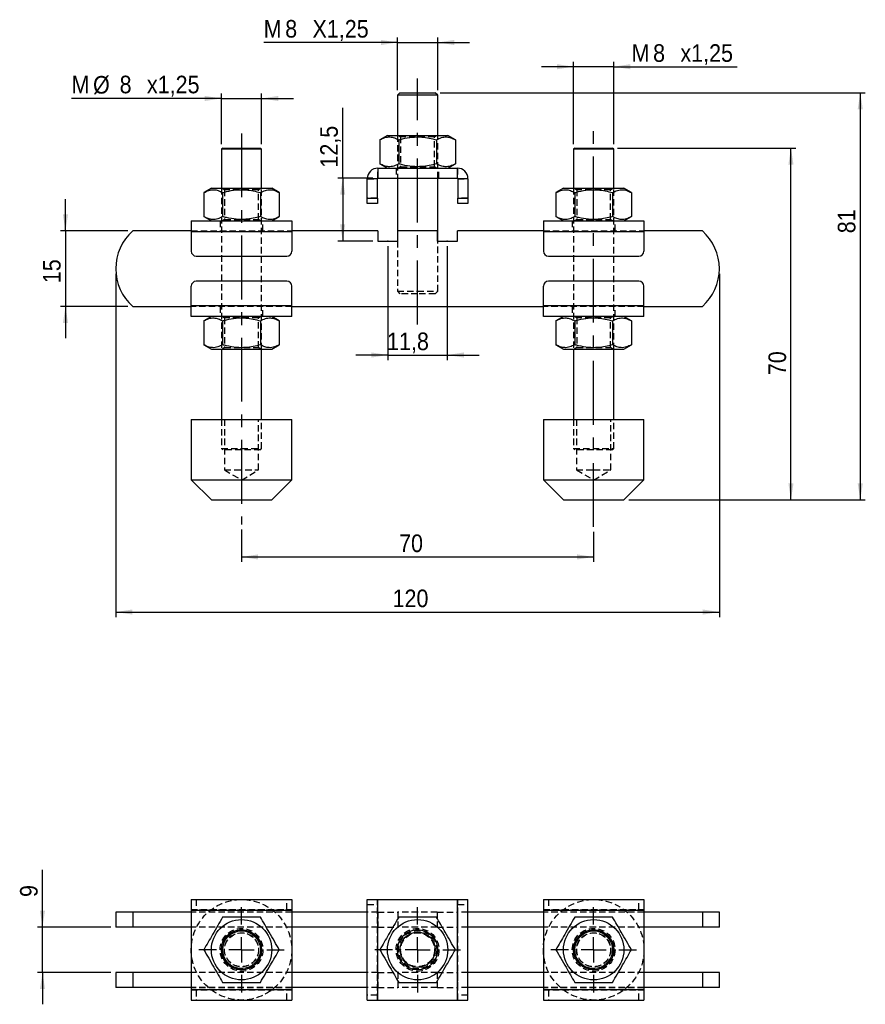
# Model space of a CAD drawing. Extents: x 41 to 393, y 65 to 266.
# Tile 1 of 2: x 41 to 209, y 65 to 261. Entities that reach past the tile are written whole.
import ezdxf

# ---------------------------------------------------------------- set-up
doc = ezdxf.new("R2010")
doc.units = 0
doc.header["$PDSIZE"] = -1
doc.linetypes.add('CENTERX2', pattern=[20.32, 12.7, -2.54, 2.54, -2.54])
doc.linetypes.add('HIDDEN', pattern=[1.905, 1.27, -0.635])
doc.layers.get('0').update_dxf_attribs({"linetype": 'CONTINUOUS'})
doc.styles.add('SLDTEXTSTYLE0', font='GOTHIC.TTF', dxfattribs={"width": 0.913})
doc.dimstyles.new('SLDDIMSTYLE0', dxfattribs={"dimtxt": 3.5, "dimasz": 3.302, "dimexe": 0, "dimexo": 0.0625, "dimgap": 0.875, "dimtad": 1, "dimrnd": 1e-09, "dimzin": 12, "dimtxsty": 'SLDTEXTSTYLE0', "dimsah": 1, "dimcen": 0.09, "dimazin": 3, "dimtfac": 1, "dimtmove": 0, "dimatfit": 3, "dimtolj": 1, "dimtzin": 12})
doc.dimstyles.new('SLDDIMSTYLE1', dxfattribs={"dimtxt": 3.5, "dimasz": 3.302, "dimexe": 0, "dimexo": 0.0625, "dimgap": 0.875, "dimtad": 1, "dimrnd": 1e-09, "dimzin": 12, "dimtxsty": 'SLDTEXTSTYLE0', "dimsah": 1, "dimcen": 0.09, "dimazin": 3, "dimtfac": 1, "dimtofl": 0, "dimtmove": 0, "dimatfit": 3, "dimtolj": 1, "dimtzin": 12})
doc.dimstyles.new('SLDDIMSTYLE2', dxfattribs={"dimtxt": 3.5, "dimasz": 3.302, "dimexe": 0, "dimexo": 0.0625, "dimgap": 0.875, "dimtad": 1, "dimdec": 0, "dimrnd": 1e-09, "dimzin": 12, "dimtxsty": 'SLDTEXTSTYLE0', "dimsah": 1, "dimcen": 0.09, "dimazin": 3, "dimtfac": 1, "dimtofl": 0, "dimtmove": 0, "dimatfit": 3, "dimtolj": 1, "dimtzin": 12})

# ---------------------------------------------------------------- blocks, each defined once
blk = doc.blocks.new('*D1')
for p, q in [((114.4, 216.13), (114.4, 193.46)), ((126.2, 216.13), (126.2, 193.46)), ((114.4, 194.46), (108.05, 194.46)), ((114.4, 194.46), (126.2, 194.46)), ((126.2, 194.46), (132.55, 194.46))]:
    blk.add_line(p, q)
for points in [[(114.4, 194.46), (111.1, 194.97), (111.1, 193.95)], [(126.2, 194.46), (129.5, 193.95), (129.5, 194.97)]]:
    blk.add_solid(points)
at = {"insert": (114.23, 198.93, 0.1), "char_height": 3.5, "attachment_point": 1, "style": 'SLDTEXTSTYLE0'}
blk.add_mtext('11,8', dxfattribs=at)
blk = doc.blocks.new('*D2')
for p, q in [((85.3, 159.72), (85.3, 153.29)), ((155.3, 159.27), (155.3, 153.29)), ((85.3, 154.29), (155.3, 154.29))]:
    blk.add_line(p, q)
for points in [[(85.3, 154.29), (88.6, 153.78), (88.6, 154.8)], [(155.3, 154.29), (152, 154.8), (152, 153.78)]]:
    blk.add_solid(points)
at = {"insert": (116.62, 158.76, 0.1), "char_height": 3.5, "attachment_point": 1, "style": 'SLDTEXTSTYLE0'}
blk.add_mtext('70', dxfattribs=at)
blk = doc.blocks.new('*D3')
for p, q in [((60.3, 210.63), (60.3, 142.33)), ((180.3, 210.63), (180.3, 142.33)), ((60.3, 143.33), (180.3, 143.33))]:
    blk.add_line(p, q)
for points in [[(60.3, 143.33), (63.6, 142.82), (63.6, 143.84)], [(180.3, 143.33), (177, 143.84), (177, 142.82)]]:
    blk.add_solid(points)
at = {"insert": (115.32, 147.8, 0.1), "char_height": 3.5, "attachment_point": 1, "style": 'SLDTEXTSTYLE0'}
blk.add_mtext('120', dxfattribs=at)
blk = doc.blocks.new('*D4')
for p, q in [((50.3, 219.13), (50.3, 225.48)), ((62.69, 219.13), (49.3, 219.13)), ((50.3, 219.13), (50.3, 204.13)), ((62.69, 204.13), (49.3, 204.13)), ((50.3, 204.13), (50.3, 197.78))]:
    blk.add_line(p, q)
for points in [[(50.3, 219.13), (50.81, 222.43), (49.79, 222.43)], [(50.3, 204.13), (49.79, 200.83), (50.81, 200.83)]]:
    blk.add_solid(points)
at = {"insert": (45.83, 208.75, 0.1), "char_height": 3.5, "attachment_point": 1, "rotation": 90, "style": 'SLDTEXTSTYLE0'}
blk.add_mtext('15', dxfattribs=at)
blk = doc.blocks.new('*D5')
for p, q in [((116.3, 256.63), (89.7, 256.63)), ((116.3, 247.13), (116.3, 257.63)), ((116.3, 256.63), (124.3, 256.63)), ((124.3, 247.13), (124.3, 257.63)), ((124.3, 256.63), (130.65, 256.63))]:
    blk.add_line(p, q)
for points in [[(116.3, 256.63), (113, 257.14), (113, 256.12)], [(124.3, 256.63), (127.6, 256.12), (127.6, 257.14)]]:
    blk.add_solid(points)
at = {"char_height": 3.5, "attachment_point": 1, "style": 'SLDTEXTSTYLE0'}
for s, insert in [('M', (89.7, 261.1, 0.1)), ('8', (93.98, 261.1, 0.1)), ('X1,25', (99.41, 261.1, 0.1))]:
    blk.add_mtext(s, dxfattribs=dict(at, insert=insert))
blk = doc.blocks.new('*D6')
for p, q in [((160.05, 235.63), (195.52, 235.63)), ((194.52, 165.63), (194.52, 235.63)), ((162.3, 165.63), (195.52, 165.63))]:
    blk.add_line(p, q)
for points in [[(194.52, 235.63), (194.01, 232.33), (195.03, 232.33)], [(194.52, 165.63), (195.03, 168.93), (194.01, 168.93)]]:
    blk.add_solid(points)
at = {"insert": (190.05, 190.45, 0.1), "char_height": 3.5, "attachment_point": 1, "rotation": 90, "style": 'SLDTEXTSTYLE0'}
blk.add_mtext('70', dxfattribs=at)
blk = doc.blocks.new('*D7')
for p, q in [((124.8, 246.63), (209.3, 246.63)), ((208.3, 246.63), (208.3, 165.63)), ((162.3, 165.63), (209.3, 165.63))]:
    blk.add_line(p, q)
for points in [[(208.3, 246.63), (207.79, 243.33), (208.81, 243.33)], [(208.3, 165.63), (208.81, 168.93), (207.79, 168.93)]]:
    blk.add_solid(points)
at = {"insert": (203.83, 218.68, 0.1), "char_height": 3.5, "attachment_point": 1, "rotation": 90, "style": 'SLDTEXTSTYLE0'}
blk.add_mtext('81', dxfattribs=at)
blk = doc.blocks.new('*D8')
for p, q in [((105.41, 229.63), (105.41, 243.63)), ((111.4, 229.63), (104.41, 229.63)), ((105.41, 229.63), (105.41, 217.13)), ((111.4, 217.13), (104.41, 217.13))]:
    blk.add_line(p, q)
for points in [[(105.41, 229.63), (104.9, 226.33), (105.91, 226.33)], [(105.41, 217.13), (105.91, 220.43), (104.9, 220.43)]]:
    blk.add_solid(points)
at = {"insert": (100.94, 231.74, 0.1), "char_height": 3.5, "attachment_point": 1, "rotation": 90, "style": 'SLDTEXTSTYLE0'}
blk.add_mtext('12,5', dxfattribs=at)
blk = doc.blocks.new('*D9')
for p, q in [((151.3, 236.38), (151.3, 252.81)), ((159.3, 236.38), (159.3, 252.81)), ((151.3, 251.81), (144.95, 251.81)), ((159.3, 251.81), (151.3, 251.81)), ((159.3, 251.81), (183.85, 251.81))]:
    blk.add_line(p, q)
for points in [[(151.3, 251.81), (148, 252.32), (148, 251.3)], [(159.3, 251.81), (162.6, 251.3), (162.6, 252.32)]]:
    blk.add_solid(points)
at = {"char_height": 3.5, "attachment_point": 1, "style": 'SLDTEXTSTYLE0'}
for s, insert in [('M', (162.84, 256.28, 0.1)), ('8', (167.12, 256.28, 0.1)), ('x1,25', (172.55, 256.28, 0.1))]:
    blk.add_mtext(s, dxfattribs=dict(at, insert=insert))
blk = doc.blocks.new('*D10')
for p, q in [((81.3, 245.49), (51.5, 245.49)), ((81.3, 236.38), (81.3, 246.49)), ((81.3, 245.49), (89.3, 245.49)), ((89.3, 236.38), (89.3, 246.49)), ((89.3, 245.49), (95.65, 245.49))]:
    blk.add_line(p, q)
for points in [[(81.3, 245.49), (78, 246), (78, 244.98)], [(89.3, 245.49), (92.6, 244.98), (92.6, 246)]]:
    blk.add_solid(points)
at = {"char_height": 3.5, "attachment_point": 1, "style": 'SLDTEXTSTYLE0'}
for s, insert in [('M', (51.5, 250.02, 0.1)), ('%%c', (55.78, 249.96, 0.1)), ('8', (61.06, 250.02, 0.1)), ('x1,25', (66.49, 250.02, 0.1))]:
    blk.add_mtext(s, dxfattribs=dict(at, insert=insert))
blk = doc.blocks.new('*D11')
for p, q in [((45.73, 80.65), (45.73, 92.07)), ((59.3, 80.65), (44.73, 80.65)), ((45.73, 71.65), (45.73, 80.65)), ((59.3, 71.65), (44.73, 71.65)), ((45.73, 71.65), (45.73, 65.3))]:
    blk.add_line(p, q)
for points in [[(45.73, 80.65), (46.24, 83.95), (45.23, 83.95)], [(45.73, 71.65), (45.23, 68.35), (46.24, 68.35)]]:
    blk.add_solid(points)
at = {"insert": (41.26, 86.64, -39.07), "char_height": 3.5, "attachment_point": 1, "rotation": 90, "style": 'SLDTEXTSTYLE0'}
blk.add_mtext('9', dxfattribs=at)
blk = doc.blocks.new('SW_CENTERMARKSYMBOL_0')
at = {"color": 0}
for p, q in [((0, 5), (0, 8.5)), ((0, 0), (0, 2.5)), ((-5, 0), (-8.5, 0)), ((0, 0), (-2.5, 0)), ((0, 0), (0, -2.5)), ((0, 0), (2.5, 0)), ((5, 0), (8.5, 0)), ((0, -5), (0, -8.5))]:
    blk.add_line(p, q, dxfattribs=at)
blk = doc.blocks.new('SW_CENTERMARKSYMBOL_1')
at = {"color": 0}
for p, q in [((0, 5), (0, 8.5)), ((0, 0), (0, 2.5)), ((-5, 0), (-8.5, 0)), ((0, 0), (-2.5, 0)), ((0, 0), (0, -2.5)), ((0, 0), (2.5, 0)), ((5, 0), (8.5, 0)), ((0, -5), (0, -8.5))]:
    blk.add_line(p, q, dxfattribs=at)
blk = doc.blocks.new('SW_CENTERMARKSYMBOL_2')
at = {"color": 0}
for p, q in [((0, 5), (0, 8.5)), ((0, 0), (0, 2.5)), ((-5, 0), (-8.5, 0)), ((0, 0), (-2.5, 0)), ((0, 0), (0, -2.5)), ((0, 0), (2.5, 0)), ((5, 0), (8.5, 0)), ((0, -5), (0, -8.5))]:
    blk.add_line(p, q, dxfattribs=at)

msp = doc.modelspace()

# ---------------------------------------------------------------- linework, layer by layer
at = {"linetype": 'CENTERX2'}
for p, q in [((120.3, 200.53), (120.3, 249.447)), ((120.3, 244.129), (120.3, 248.629)), ((155.3, 160.265), (155.3, 240.283)), ((85.3, 238.525), (85.3, 160.724))]:
    msp.add_line(p, q, dxfattribs=at)
at = {"color": 7, "linetype": 'CONTINUOUS'}
for p, q in [((116.8, 246.629), (116.3, 246.129)), ((116.3, 246.129), (116.3, 238.129)), ((120.3, 246.129), (116.3, 246.129)), ((116.8, 246.629), (120.3, 246.629)), ((120.3, 246.629), (123.8, 246.629)), ((124.3, 246.129), (120.3, 246.129)), ((124.3, 246.129), (123.8, 246.629)), ((124.3, 238.129), (124.3, 246.129)), ((114.3, 238.129), (112.794, 237.259)), ((112.794, 237.259), (112.794, 232.498)), ((114.3, 238.129), (126.3, 238.129)), ((116.547, 237.259), (116.547, 232.498)), ((124.052, 237.259), (124.052, 232.498)), ((127.805, 237.259), (126.3, 238.129)), ((127.805, 237.259), (127.805, 232.498)), ((81.55, 235.629), (81.3, 235.379)), ((81.3, 235.379), (81.3, 227.629)), ((85.3, 235.379), (81.3, 235.379)), ((81.55, 235.629), (85.3, 235.629)), ((85.3, 235.629), (89.05, 235.629)), ((89.3, 235.379), (85.3, 235.379)), ((89.3, 235.379), (89.05, 235.629)), ((89.3, 227.629), (89.3, 235.379)), ((151.55, 235.629), (151.3, 235.379)), ((151.3, 235.379), (151.3, 227.629)), ((159.3, 235.379), (151.3, 235.379)), ((151.55, 235.629), (159.05, 235.629)), ((159.3, 235.379), (159.05, 235.629)), ((159.3, 227.629), (159.3, 235.379)), ((112.4, 231.629), (112.4, 229.629)), ((112.4, 231.629), (128.2, 231.629)), ((112.794, 232.498), (114.3, 231.629)), ((126.3, 231.629), (127.805, 232.498)), ((128.2, 229.629), (128.2, 231.629)), ((112.3, 229.529), (110.3, 229.529)), ((110.3, 225.629), (110.3, 229.529)), ((112.3, 225.629), (112.3, 229.529)), ((112.4, 229.629), (128.2, 229.629)), ((116.3, 229.629), (116.3, 217.129)), ((124.3, 217.129), (124.3, 229.629)), ((130.3, 229.529), (128.3, 229.529)), ((128.3, 229.529), (128.3, 225.629)), ((130.3, 229.529), (130.3, 225.629)), ((79.3, 227.629), (77.794, 226.759)), ((79.3, 227.629), (91.3, 227.629)), ((92.805, 226.759), (91.3, 227.629)), ((149.3, 227.629), (147.794, 226.759)), ((149.3, 227.629), (161.3, 227.629)), ((162.805, 226.759), (161.3, 227.629)), ((77.794, 226.759), (77.794, 221.998)), ((81.547, 226.759), (81.547, 221.998)), ((89.052, 226.759), (89.052, 221.998)), ((92.805, 226.759), (92.805, 221.998)), ((110.3, 224.629), (110.3, 225.629)), ((110.3, 225.629), (112.3, 225.629)), ((112.3, 225.629), (112.3, 224.629)), ((128.3, 224.629), (128.3, 225.629)), ((128.3, 225.629), (130.3, 225.629)), ((130.3, 225.629), (130.3, 224.629)), ((147.794, 226.759), (147.794, 221.998)), ((151.547, 226.759), (151.547, 221.998)), ((159.052, 226.759), (159.052, 221.998)), ((162.805, 226.759), (162.805, 221.998)), ((112.3, 224.629), (110.3, 224.629)), ((130.3, 224.629), (128.3, 224.629)), ((77.794, 221.998), (79.3, 221.129)), ((91.3, 221.129), (92.805, 221.998)), ((147.794, 221.998), (149.3, 221.129)), ((161.3, 221.129), (162.805, 221.998)), ((75.3, 221.129), (75.3, 219.029)), ((75.3, 221.129), (95.3, 221.129)), ((95.3, 221.129), (95.3, 219.029)), ((145.3, 221.129), (165.3, 221.129)), ((145.3, 221.129), (145.3, 219.029)), ((165.3, 221.129), (165.3, 219.029)), ((75.3, 219.129), (63.685, 219.129)), ((75.3, 219.029), (75.3, 215.129)), ((75.3, 219.029), (95.3, 219.029)), ((112.4, 219.129), (95.3, 219.129)), ((95.3, 219.029), (95.3, 215.129)), ((112.4, 219.129), (112.4, 217.129)), ((116.4, 217.129), (116.4, 219.129)), ((124.2, 219.129), (116.4, 219.129)), ((124.2, 219.129), (124.2, 217.129)), ((128.2, 217.129), (128.2, 219.129)), ((145.3, 219.129), (128.2, 219.129)), ((145.3, 219.029), (165.3, 219.029)), ((145.3, 219.029), (145.3, 215.129)), ((176.914, 219.129), (165.3, 219.129)), ((165.3, 219.029), (165.3, 215.129)), ((112.4, 217.129), (116.4, 217.129)), ((124.2, 217.129), (128.2, 217.129)), ((76.3, 214.129), (94.3, 214.129)), ((146.3, 214.129), (164.3, 214.129)), ((75.3, 204.229), (75.3, 208.129)), ((94.3, 209.129), (76.3, 209.129)), ((95.3, 204.229), (95.3, 208.129)), ((145.3, 204.229), (145.3, 208.129)), ((164.3, 209.129), (146.3, 209.129)), ((165.3, 204.229), (165.3, 208.129)), ((63.685, 204.129), (75.3, 204.129)), ((95.3, 204.229), (75.3, 204.229)), ((75.3, 202.129), (75.3, 204.229)), ((95.3, 202.129), (95.3, 204.229)), ((95.3, 204.129), (145.3, 204.129)), ((165.3, 204.229), (145.3, 204.229)), ((145.3, 202.129), (145.3, 204.229)), ((165.3, 202.129), (165.3, 204.229)), ((165.3, 204.129), (176.914, 204.129)), ((95.3, 202.129), (75.3, 202.129)), ((79.3, 202.129), (77.794, 201.259)), ((92.805, 201.259), (91.3, 202.129)), ((165.3, 202.129), (145.3, 202.129)), ((149.3, 202.129), (147.794, 201.259)), ((162.805, 201.259), (161.3, 202.129)), ((77.794, 201.259), (77.794, 196.498)), ((81.547, 201.259), (81.547, 196.498)), ((89.052, 201.259), (89.052, 196.498)), ((92.805, 201.259), (92.805, 196.498)), ((147.794, 201.259), (147.794, 196.498)), ((151.547, 201.259), (151.547, 196.498)), ((159.052, 201.259), (159.052, 196.498)), ((162.805, 201.259), (162.805, 196.498)), ((77.794, 196.498), (79.3, 195.629)), ((91.3, 195.629), (92.805, 196.498)), ((147.794, 196.498), (149.3, 195.629)), ((161.3, 195.629), (162.805, 196.498)), ((79.3, 195.629), (91.3, 195.629)), ((81.3, 195.629), (81.3, 181.629)), ((89.3, 181.629), (89.3, 195.629)), ((149.3, 195.629), (161.3, 195.629)), ((151.3, 195.629), (151.3, 181.629)), ((159.3, 181.629), (159.3, 195.629)), ((75.3, 181.629), (75.3, 169.629)), ((75.3, 181.629), (95.3, 181.629)), ((95.3, 169.629), (95.3, 181.629)), ((145.3, 181.629), (145.3, 169.629)), ((145.3, 181.629), (165.3, 181.629)), ((165.3, 169.629), (165.3, 181.629)), ((75.3, 169.629), (79.3, 165.629)), ((75.3, 169.629), (95.3, 169.629)), ((91.3, 165.629), (95.3, 169.629)), ((145.3, 169.629), (149.3, 165.629)), ((145.3, 169.629), (165.3, 169.629)), ((161.3, 165.629), (165.3, 169.629)), ((79.3, 165.629), (91.3, 165.629)), ((149.3, 165.629), (161.3, 165.629)), ((75.3, 86.148), (75.3, 84.048)), ((75.3, 86.148), (95.3, 86.148)), ((95.3, 86.148), (95.3, 84.048)), ((110.3, 66.148), (110.3, 86.148)), ((110.3, 86.148), (112.4, 86.148)), ((112.4, 66.148), (112.4, 86.148)), ((112.4, 86.148), (128.2, 86.148)), ((128.2, 66.148), (128.2, 86.148)), ((128.2, 86.148), (130.3, 86.148)), ((130.3, 66.148), (130.3, 86.148)), ((145.3, 86.148), (165.3, 86.148)), ((145.3, 86.148), (145.3, 84.048)), ((165.3, 86.148), (165.3, 84.048)), ((60.3, 83.648), (60.3, 80.648)), ((63.685, 83.648), (60.3, 83.648)), ((63.685, 83.648), (63.685, 80.648)), ((75.3, 83.648), (63.685, 83.648)), ((75.3, 84.048), (95.3, 84.048)), ((75.3, 84.048), (75.3, 68.248)), ((95.3, 84.048), (95.3, 68.248)), ((110.3, 83.648), (95.3, 83.648)), ((145.3, 83.648), (130.3, 83.648)), ((145.3, 84.048), (165.3, 84.048)), ((145.3, 84.048), (145.3, 68.248)), ((165.3, 84.048), (165.3, 68.248)), ((176.914, 83.648), (165.3, 83.648)), ((176.914, 83.648), (176.914, 80.648)), ((180.3, 83.648), (176.914, 83.648)), ((180.3, 80.648), (180.3, 83.648)), ((63.685, 80.648), (60.3, 80.648)), ((75.3, 80.648), (63.685, 80.648)), ((110.3, 80.648), (95.3, 80.648)), ((145.3, 80.648), (130.3, 80.648)), ((176.914, 80.648), (165.3, 80.648)), ((180.3, 80.648), (176.914, 80.648)), ((60.3, 71.648), (60.3, 68.648)), ((63.685, 71.648), (60.3, 71.648)), ((63.685, 71.648), (63.685, 68.648)), ((75.3, 71.648), (63.685, 71.648)), ((110.3, 71.648), (95.3, 71.648)), ((145.3, 71.648), (130.3, 71.648)), ((176.914, 71.648), (165.3, 71.648)), ((176.914, 71.648), (176.914, 68.648)), ((180.3, 71.648), (176.914, 71.648)), ((180.3, 68.648), (180.3, 71.648)), ((63.685, 68.648), (60.3, 68.648)), ((75.3, 68.648), (63.685, 68.648)), ((110.3, 68.648), (95.3, 68.648)), ((145.3, 68.648), (130.3, 68.648)), ((176.914, 68.648), (165.3, 68.648)), ((180.3, 68.648), (176.914, 68.648)), ((75.3, 68.248), (95.3, 68.248)), ((75.3, 68.248), (75.3, 66.148)), ((95.3, 68.248), (95.3, 66.148)), ((145.3, 68.248), (165.3, 68.248)), ((145.3, 68.248), (145.3, 66.148)), ((165.3, 68.248), (165.3, 66.148)), ((75.3, 66.148), (95.3, 66.148)), ((110.3, 66.148), (112.4, 66.148)), ((112.4, 66.148), (128.2, 66.148)), ((128.2, 66.148), (130.3, 66.148)), ((145.3, 66.148), (165.3, 66.148))]:
    msp.add_line(p, q, dxfattribs=at)
at = {"color": 7, "linetype": 'HIDDEN'}
for p, q in [((116.3, 238.129), (116.3, 229.629)), ((116.509, 238.129), (116.925, 237.838)), ((123.675, 237.838), (116.925, 237.838)), ((116.925, 237.838), (116.925, 231.92)), ((123.675, 237.838), (124.09, 238.129)), ((123.675, 231.92), (123.675, 237.838)), ((124.3, 229.629), (124.3, 238.129)), ((112.4, 229.629), (112.4, 231.629)), ((116.05, 231.629), (116.05, 229.629)), ((116.925, 231.92), (116.509, 231.629)), ((116.925, 231.92), (123.675, 231.92)), ((124.09, 231.629), (123.675, 231.92)), ((124.55, 229.629), (124.55, 231.629)), ((128.2, 231.629), (128.2, 229.629)), ((110.3, 229.529), (112.3, 229.529)), ((128.3, 229.529), (130.3, 229.529)), ((81.3, 227.629), (81.3, 195.629)), ((81.509, 227.629), (81.925, 227.338)), ((88.675, 227.338), (81.925, 227.338)), ((81.925, 227.338), (81.925, 221.42)), ((88.675, 227.338), (89.09, 227.629)), ((88.675, 221.42), (88.675, 227.338)), ((89.3, 195.629), (89.3, 227.629)), ((151.3, 227.629), (151.3, 195.629)), ((151.509, 227.629), (151.925, 227.338)), ((158.675, 227.338), (151.925, 227.338)), ((151.925, 227.338), (151.925, 221.42)), ((158.675, 227.338), (159.09, 227.629)), ((158.675, 221.42), (158.675, 227.338)), ((159.3, 195.629), (159.3, 227.629)), ((112.3, 225.629), (110.3, 225.629)), ((130.3, 225.629), (128.3, 225.629)), ((81.925, 221.42), (81.509, 221.129)), ((81.925, 221.42), (88.675, 221.42)), ((89.09, 221.129), (88.675, 221.42)), ((151.925, 221.42), (151.509, 221.129)), ((151.925, 221.42), (158.675, 221.42)), ((159.09, 221.129), (158.675, 221.42)), ((81.05, 221.129), (81.05, 219.129)), ((89.55, 219.129), (89.55, 221.129)), ((151.05, 221.129), (151.05, 219.129)), ((159.55, 219.129), (159.55, 221.129)), ((75.3, 219.129), (95.3, 219.129)), ((75.3, 219.029), (95.3, 219.029)), ((145.3, 219.129), (165.3, 219.129)), ((145.3, 219.029), (165.3, 219.029)), ((116.3, 217.129), (116.3, 207.129)), ((124.3, 207.129), (124.3, 217.129)), ((116.3, 207.129), (120.3, 207.129)), ((116.3, 207.129), (116.8, 206.629)), ((120.3, 206.629), (116.8, 206.629)), ((120.3, 207.129), (124.3, 207.129)), ((123.8, 206.629), (120.3, 206.629)), ((123.8, 206.629), (124.3, 207.129)), ((95.3, 204.229), (75.3, 204.229)), ((95.3, 204.129), (75.3, 204.129)), ((81.05, 204.129), (81.05, 202.129)), ((89.55, 202.129), (89.55, 204.129)), ((165.3, 204.229), (145.3, 204.229)), ((165.3, 204.129), (145.3, 204.129)), ((151.05, 204.129), (151.05, 202.129)), ((159.55, 202.129), (159.55, 204.129)), ((81.509, 202.129), (81.925, 201.838)), ((88.675, 201.838), (81.925, 201.838)), ((81.925, 201.838), (81.925, 195.92)), ((88.675, 201.838), (89.09, 202.129)), ((88.675, 195.92), (88.675, 201.838)), ((151.509, 202.129), (151.925, 201.838)), ((158.675, 201.838), (151.925, 201.838)), ((151.925, 201.838), (151.925, 195.92)), ((158.675, 201.838), (159.09, 202.129)), ((158.675, 195.92), (158.675, 201.838)), ((81.925, 195.92), (81.509, 195.629)), ((81.925, 195.92), (88.675, 195.92)), ((89.09, 195.629), (88.675, 195.92)), ((151.925, 195.92), (151.509, 195.629)), ((151.925, 195.92), (158.675, 195.92)), ((159.09, 195.629), (158.675, 195.92)), ((81.3, 181.629), (81.3, 175.879)), ((81.9, 181.629), (81.9, 171.629)), ((88.7, 171.629), (88.7, 181.629)), ((89.3, 175.879), (89.3, 181.629)), ((151.3, 181.629), (151.3, 175.879)), ((151.9, 181.629), (151.9, 171.629)), ((158.7, 171.629), (158.7, 181.629)), ((159.3, 175.879), (159.3, 181.629)), ((81.3, 175.879), (85.3, 175.879)), ((81.3, 175.879), (81.55, 175.629)), ((85.3, 175.629), (81.55, 175.629)), ((85.3, 175.879), (89.3, 175.879)), ((89.05, 175.629), (85.3, 175.629)), ((89.05, 175.629), (89.3, 175.879)), ((151.3, 175.879), (159.3, 175.879)), ((151.3, 175.879), (151.55, 175.629)), ((159.05, 175.629), (151.55, 175.629)), ((159.05, 175.629), (159.3, 175.879)), ((81.9, 171.629), (84.141, 171.629)), ((81.9, 171.629), (85.3, 169.586)), ((84.141, 171.629), (88.7, 171.629)), ((85.3, 169.586), (88.7, 171.629)), ((151.9, 171.629), (155.3, 171.629)), ((151.9, 171.629), (155.3, 169.586)), ((155.3, 171.629), (158.7, 171.629)), ((155.3, 169.586), (158.7, 171.629)), ((76.3, 86.148), (76.3, 84.148)), ((94.3, 84.148), (94.3, 86.148)), ((110.3, 85.148), (112.3, 85.148)), ((112.3, 66.148), (112.3, 86.148)), ((112.4, 66.148), (112.4, 86.148)), ((128.2, 66.148), (128.2, 86.148)), ((128.3, 66.148), (128.3, 86.148)), ((128.3, 85.148), (130.3, 85.148)), ((146.3, 86.148), (146.3, 84.148)), ((164.3, 84.148), (164.3, 86.148)), ((75.3, 84.148), (95.3, 84.148)), ((95.3, 84.048), (75.3, 84.048)), ((95.3, 83.648), (75.3, 83.648)), ((112.4, 83.648), (110.3, 83.648)), ((112.4, 83.648), (112.4, 80.648)), ((112.4, 83.648), (116.4, 83.648)), ((116.4, 83.648), (116.4, 80.648)), ((124.2, 83.648), (116.4, 83.648)), ((124.2, 83.648), (124.2, 80.648)), ((124.2, 83.648), (128.2, 83.648)), ((128.2, 83.648), (128.2, 80.648)), ((130.3, 83.648), (128.2, 83.648)), ((145.3, 84.148), (165.3, 84.148)), ((165.3, 84.048), (145.3, 84.048)), ((165.3, 83.648), (145.3, 83.648)), ((95.3, 80.648), (75.3, 80.648)), ((112.4, 80.648), (110.3, 80.648)), ((112.4, 80.648), (116.4, 80.648)), ((124.2, 80.648), (116.4, 80.648)), ((124.2, 80.648), (128.2, 80.648)), ((130.3, 80.648), (128.2, 80.648)), ((165.3, 80.648), (145.3, 80.648)), ((95.3, 71.648), (75.3, 71.648)), ((112.4, 71.648), (110.3, 71.648)), ((112.4, 71.648), (112.4, 68.648)), ((112.4, 71.648), (116.4, 71.648)), ((116.4, 71.648), (116.4, 68.648)), ((124.2, 71.648), (116.4, 71.648)), ((124.2, 71.648), (124.2, 68.648)), ((124.2, 71.648), (128.2, 71.648)), ((128.2, 71.648), (128.2, 68.648)), ((130.3, 71.648), (128.2, 71.648)), ((165.3, 71.648), (145.3, 71.648)), ((95.3, 68.648), (75.3, 68.648)), ((112.4, 68.648), (110.3, 68.648)), ((112.4, 68.648), (116.4, 68.648)), ((124.2, 68.648), (116.4, 68.648)), ((124.2, 68.648), (128.2, 68.648)), ((130.3, 68.648), (128.2, 68.648)), ((165.3, 68.648), (145.3, 68.648)), ((95.3, 68.248), (75.3, 68.248)), ((75.3, 68.148), (95.3, 68.148)), ((76.3, 68.148), (76.3, 66.148)), ((94.3, 66.148), (94.3, 68.148)), ((112.3, 67.148), (110.3, 67.148)), ((130.3, 67.148), (128.3, 67.148)), ((165.3, 68.248), (145.3, 68.248)), ((145.3, 68.148), (165.3, 68.148)), ((146.3, 68.148), (146.3, 66.148)), ((164.3, 66.148), (164.3, 68.148))]:
    msp.add_line(p, q, dxfattribs=at)
for centre, radius in [((85.3, 76.148), 10), ((155.3, 76.148), 10), ((85.3, 76.148), 4.25), ((120.3, 76.148), 4.25), ((155.3, 76.148), 4.25), ((85.3, 76.148), 3.791), ((85.3, 76.148), 3.4), ((85.3, 76.148), 3.375), ((120.3, 76.148), 3.791), ((120.3, 76.148), 3.375), ((155.3, 76.148), 3.791), ((155.3, 76.148), 3.4), ((155.3, 76.148), 3.375)]:
    msp.add_circle(centre, radius, dxfattribs=at)
at = {"color": 7, "linetype": 'CONTINUOUS'}
for centre, radius in [((85.3, 76.148), 6), ((120.3, 76.148), 6), ((155.3, 76.148), 6), ((85.3, 76.148), 4), ((85.3, 76.148), 3.75), ((120.3, 76.148), 4), ((120.3, 76.148), 3.5), ((155.3, 76.148), 4), ((155.3, 76.148), 3.75)]:
    msp.add_circle(centre, radius, dxfattribs=at)
for centre, radius, start, end in [((112.4, 229.529), 2.1, 90, 180), ((128.2, 229.529), 2.1, 0, 90), ((112.4, 229.529), 0.1, 90, 180), ((128.2, 229.529), 0.1, 0, 90), ((70.3, 211.629), 10, 131.40962, 228.59038), ((170.3, 211.629), 10, 311.40962, 48.59038), ((76.3, 215.129), 1, 180, 270), ((94.3, 215.129), 1, 270, 0), ((146.3, 215.129), 1, 180, 270), ((164.3, 215.129), 1, 270, 0), ((76.3, 208.129), 1, 90, 180), ((94.3, 208.129), 1, 0, 90), ((146.3, 208.129), 1, 90, 180), ((164.3, 208.129), 1, 0, 90)]:
    msp.add_arc(centre, radius, start, end, dxfattribs=at)
for points, knots in [([(112.794, 237.259), (113.12, 237.427), (113.778, 237.766), (114.754, 237.89), (115.687, 237.708), (116.258, 237.41), (116.547, 237.259)], [0, 0, 0, 0, 0.2646022, 0.5349422, 0.7653402, 1, 1, 1, 1]), ([(116.547, 237.259), (116.8, 237.329), (117.67, 237.569), (119.211, 237.842), (121.003, 237.86), (122.628, 237.637), (123.576, 237.386), (124.052, 237.259)], [0, 0, 0, 0, 0.10328106, 0.35563243, 0.61404116, 0.80591557, 1, 1, 1, 1]), ([(124.052, 237.259), (124.378, 237.427), (125.037, 237.766), (126.012, 237.89), (126.945, 237.708), (127.517, 237.41), (127.805, 237.259)], [0, 0, 0, 0, 0.2646023, 0.5349422, 0.7653403, 1, 1, 1, 1]), ([(116.547, 232.498), (116.221, 232.33), (115.563, 231.991), (114.587, 231.867), (113.654, 232.049), (113.083, 232.347), (112.794, 232.498)], [0, 0, 0, 0, 0.26460231, 0.53494222, 0.76534027, 1, 1, 1, 1]), ([(124.052, 232.498), (123.581, 232.373), (122.633, 232.121), (121.024, 231.9), (119.228, 231.914), (117.686, 232.184), (116.8, 232.428), (116.547, 232.498)], [0, 0, 0, 0, 0.1920504, 0.38595636, 0.63793339, 0.89671935, 1, 1, 1, 1]), ([(127.805, 232.498), (127.479, 232.33), (126.821, 231.991), (125.845, 231.867), (124.913, 232.049), (124.341, 232.347), (124.052, 232.498)], [0, 0, 0, 0, 0.2646022, 0.5349422, 0.7653402, 1, 1, 1, 1]), ([(77.794, 226.759), (78.12, 226.927), (78.778, 227.266), (79.754, 227.39), (80.687, 227.208), (81.258, 226.91), (81.547, 226.759)], [0, 0, 0, 0, 0.2646024, 0.5349421, 0.7653402, 1, 1, 1, 1]), ([(81.547, 226.759), (81.8, 226.829), (82.67, 227.069), (84.211, 227.342), (86.003, 227.36), (87.628, 227.137), (88.576, 226.886), (89.052, 226.759)], [0, 0, 0, 0, 0.1032809, 0.3556321, 0.6140411, 0.8059154, 1, 1, 1, 1]), ([(89.052, 226.759), (89.378, 226.927), (90.037, 227.266), (91.012, 227.39), (91.945, 227.208), (92.517, 226.91), (92.805, 226.759)], [0, 0, 0, 0, 0.26460222, 0.53494218, 0.76534031, 1, 1, 1, 1]), ([(147.794, 226.759), (148.12, 226.927), (148.778, 227.266), (149.754, 227.39), (150.687, 227.208), (151.258, 226.91), (151.547, 226.759)], [0, 0, 0, 0, 0.2646022, 0.5349422, 0.7653403, 1, 1, 1, 1]), ([(151.547, 226.759), (151.8, 226.829), (152.67, 227.069), (154.211, 227.342), (156.003, 227.36), (157.628, 227.137), (158.576, 226.886), (159.052, 226.759)], [0, 0, 0, 0, 0.1032811, 0.3556323, 0.6140413, 0.8059157, 1, 1, 1, 1]), ([(159.052, 226.759), (159.378, 226.927), (160.037, 227.266), (161.012, 227.39), (161.945, 227.208), (162.517, 226.91), (162.805, 226.759)], [0, 0, 0, 0, 0.2646024, 0.5349422, 0.7653402, 1, 1, 1, 1]), ([(81.547, 221.998), (81.221, 221.83), (80.563, 221.491), (79.587, 221.367), (78.654, 221.549), (78.083, 221.847), (77.794, 221.998)], [0, 0, 0, 0, 0.2646024, 0.53494217, 0.76534024, 1, 1, 1, 1]), ([(89.052, 221.998), (88.581, 221.873), (87.633, 221.621), (86.024, 221.4), (84.228, 221.414), (82.686, 221.684), (81.8, 221.928), (81.547, 221.998)], [0, 0, 0, 0, 0.19205025, 0.38595641, 0.63793362, 0.89671951, 1, 1, 1, 1]), ([(92.805, 221.998), (92.479, 221.83), (91.821, 221.491), (90.845, 221.367), (89.913, 221.549), (89.341, 221.847), (89.052, 221.998)], [0, 0, 0, 0, 0.2646022, 0.5349422, 0.7653403, 1, 1, 1, 1]), ([(151.547, 221.998), (151.221, 221.83), (150.563, 221.491), (149.587, 221.367), (148.654, 221.549), (148.083, 221.847), (147.794, 221.998)], [0, 0, 0, 0, 0.2646022, 0.5349422, 0.7653403, 1, 1, 1, 1]), ([(159.052, 221.998), (158.581, 221.873), (157.633, 221.621), (156.024, 221.4), (154.228, 221.414), (152.686, 221.684), (151.8, 221.928), (151.547, 221.998)], [0, 0, 0, 0, 0.1920505, 0.3859562, 0.6379334, 0.8967193, 1, 1, 1, 1]), ([(162.805, 221.998), (162.479, 221.83), (161.821, 221.491), (160.845, 221.367), (159.913, 221.549), (159.341, 221.847), (159.052, 221.998)], [0, 0, 0, 0, 0.2646024, 0.5349421, 0.7653402, 1, 1, 1, 1]), ([(77.794, 201.259), (78.12, 201.427), (78.778, 201.766), (79.754, 201.89), (80.687, 201.708), (81.258, 201.41), (81.547, 201.259)], [0, 0, 0, 0, 0.2646023, 0.5349421, 0.7653402, 1, 1, 1, 1]), ([(81.547, 201.259), (81.8, 201.329), (82.67, 201.569), (84.211, 201.842), (86.003, 201.86), (87.628, 201.637), (88.576, 201.386), (89.052, 201.259)], [0, 0, 0, 0, 0.10328086, 0.35563205, 0.61404111, 0.8059155, 1, 1, 1, 1]), ([(89.052, 201.259), (89.378, 201.427), (90.037, 201.766), (91.012, 201.89), (91.945, 201.708), (92.517, 201.41), (92.805, 201.259)], [0, 0, 0, 0, 0.26460217, 0.53494217, 0.76534031, 1, 1, 1, 1]), ([(147.794, 201.259), (148.12, 201.427), (148.778, 201.766), (149.754, 201.89), (150.687, 201.708), (151.258, 201.41), (151.547, 201.259)], [0, 0, 0, 0, 0.2646022, 0.5349421, 0.7653403, 1, 1, 1, 1]), ([(151.547, 201.259), (151.8, 201.329), (152.67, 201.569), (154.211, 201.842), (156.003, 201.86), (157.628, 201.637), (158.576, 201.386), (159.052, 201.259)], [0, 0, 0, 0, 0.1032811, 0.3556323, 0.6140413, 0.8059157, 1, 1, 1, 1]), ([(159.052, 201.259), (159.378, 201.427), (160.037, 201.766), (161.012, 201.89), (161.945, 201.708), (162.517, 201.41), (162.805, 201.259)], [0, 0, 0, 0, 0.2646023, 0.5349422, 0.7653402, 1, 1, 1, 1]), ([(81.547, 196.498), (81.221, 196.33), (80.563, 195.991), (79.587, 195.867), (78.654, 196.049), (78.083, 196.347), (77.794, 196.498)], [0, 0, 0, 0, 0.2646023, 0.5349422, 0.7653402, 1, 1, 1, 1]), ([(89.052, 196.498), (88.581, 196.373), (87.633, 196.121), (86.024, 195.9), (84.228, 195.914), (82.686, 196.184), (81.8, 196.428), (81.547, 196.498)], [0, 0, 0, 0, 0.1920502, 0.3859564, 0.6379336, 0.8967196, 1, 1, 1, 1]), ([(92.805, 196.498), (92.479, 196.33), (91.821, 195.991), (90.845, 195.867), (89.913, 196.049), (89.341, 196.347), (89.052, 196.498)], [0, 0, 0, 0, 0.2646022, 0.5349421, 0.7653403, 1, 1, 1, 1]), ([(151.547, 196.498), (151.221, 196.33), (150.563, 195.991), (149.587, 195.867), (148.654, 196.049), (148.083, 196.347), (147.794, 196.498)], [0, 0, 0, 0, 0.26460217, 0.53494217, 0.76534031, 1, 1, 1, 1]), ([(159.052, 196.498), (158.581, 196.373), (157.633, 196.121), (156.024, 195.9), (154.228, 195.914), (152.686, 196.184), (151.8, 196.428), (151.547, 196.498)], [0, 0, 0, 0, 0.19205043, 0.38595616, 0.63793341, 0.89671932, 1, 1, 1, 1]), ([(162.805, 196.498), (162.479, 196.33), (161.821, 195.991), (160.845, 195.867), (159.913, 196.049), (159.341, 196.347), (159.052, 196.498)], [0, 0, 0, 0, 0.2646023, 0.5349421, 0.7653402, 1, 1, 1, 1]), ([(81.547, 82.648), (81.221, 82.084), (80.563, 80.944), (79.587, 79.254), (78.654, 77.638), (78.083, 76.648), (77.794, 76.148)], [0, 0, 0, 0, 0.2646024, 0.5349422, 0.7653402, 1, 1, 1, 1]), ([(89.052, 82.648), (88.581, 82.648), (87.633, 82.648), (86.024, 82.648), (84.228, 82.648), (82.686, 82.648), (81.8, 82.648), (81.547, 82.648)], [0, 0, 0, 0, 0.19205025, 0.38595641, 0.63793362, 0.89671951, 1, 1, 1, 1]), ([(92.805, 76.148), (92.479, 76.712), (91.821, 77.853), (90.845, 79.543), (89.913, 81.158), (89.341, 82.149), (89.052, 82.648)], [0, 0, 0, 0, 0.2646022, 0.5349422, 0.7653403, 1, 1, 1, 1]), ([(116.547, 82.648), (116.221, 82.084), (115.563, 80.944), (114.587, 79.254), (113.654, 77.638), (113.083, 76.648), (112.794, 76.148)], [0, 0, 0, 0, 0.2646023, 0.53494222, 0.76534027, 1, 1, 1, 1]), ([(124.052, 82.648), (123.581, 82.648), (122.633, 82.648), (121.024, 82.648), (119.228, 82.648), (117.686, 82.648), (116.8, 82.648), (116.547, 82.648)], [0, 0, 0, 0, 0.1920504, 0.3859564, 0.6379334, 0.8967193, 1, 1, 1, 1]), ([(127.805, 76.148), (127.479, 76.712), (126.821, 77.853), (125.845, 79.543), (124.913, 81.158), (124.341, 82.149), (124.052, 82.648)], [0, 0, 0, 0, 0.2646022, 0.5349422, 0.7653402, 1, 1, 1, 1]), ([(151.547, 82.648), (151.221, 82.084), (150.563, 80.944), (149.587, 79.254), (148.654, 77.638), (148.083, 76.648), (147.794, 76.148)], [0, 0, 0, 0, 0.26460222, 0.53494218, 0.76534031, 1, 1, 1, 1]), ([(159.052, 82.648), (158.581, 82.648), (157.633, 82.648), (156.024, 82.648), (154.228, 82.648), (152.686, 82.648), (151.8, 82.648), (151.547, 82.648)], [0, 0, 0, 0, 0.1920505, 0.3859562, 0.6379334, 0.8967193, 1, 1, 1, 1]), ([(162.805, 76.148), (162.479, 76.712), (161.821, 77.853), (160.845, 79.543), (159.913, 81.158), (159.341, 82.149), (159.052, 82.648)], [0, 0, 0, 0, 0.2646024, 0.5349421, 0.7653402, 1, 1, 1, 1]), ([(77.794, 76.148), (78.12, 75.584), (78.778, 74.444), (79.754, 72.754), (80.687, 71.138), (81.258, 70.148), (81.547, 69.648)], [0, 0, 0, 0, 0.2646024, 0.5349421, 0.7653402, 1, 1, 1, 1]), ([(89.052, 69.648), (89.378, 70.212), (90.037, 71.353), (91.012, 73.043), (91.945, 74.658), (92.517, 75.649), (92.805, 76.148)], [0, 0, 0, 0, 0.26460222, 0.53494218, 0.76534031, 1, 1, 1, 1]), ([(112.794, 76.148), (113.12, 75.584), (113.778, 74.444), (114.754, 72.754), (115.687, 71.138), (116.258, 70.148), (116.547, 69.648)], [0, 0, 0, 0, 0.2646022, 0.5349422, 0.7653402, 1, 1, 1, 1]), ([(124.052, 69.648), (124.378, 70.212), (125.037, 71.353), (126.012, 73.043), (126.945, 74.658), (127.517, 75.649), (127.805, 76.148)], [0, 0, 0, 0, 0.2646023, 0.5349422, 0.7653403, 1, 1, 1, 1]), ([(147.794, 76.148), (148.12, 75.584), (148.778, 74.444), (149.754, 72.754), (150.687, 71.138), (151.258, 70.148), (151.547, 69.648)], [0, 0, 0, 0, 0.2646022, 0.5349422, 0.7653403, 1, 1, 1, 1]), ([(159.052, 69.648), (159.378, 70.212), (160.037, 71.353), (161.012, 73.043), (161.945, 74.658), (162.517, 75.649), (162.805, 76.148)], [0, 0, 0, 0, 0.2646024, 0.5349422, 0.7653402, 1, 1, 1, 1]), ([(81.547, 69.648), (81.8, 69.648), (82.67, 69.648), (84.211, 69.648), (86.003, 69.648), (87.628, 69.648), (88.576, 69.648), (89.052, 69.648)], [0, 0, 0, 0, 0.1032809, 0.3556321, 0.6140411, 0.8059154, 1, 1, 1, 1]), ([(116.547, 69.648), (116.8, 69.648), (117.67, 69.648), (119.211, 69.648), (121.003, 69.648), (122.628, 69.648), (123.576, 69.648), (124.052, 69.648)], [0, 0, 0, 0, 0.10328106, 0.35563243, 0.61404116, 0.80591557, 1, 1, 1, 1]), ([(151.547, 69.648), (151.8, 69.648), (152.67, 69.648), (154.211, 69.648), (156.003, 69.648), (157.628, 69.648), (158.576, 69.648), (159.052, 69.648)], [0, 0, 0, 0, 0.1032811, 0.3556323, 0.6140413, 0.8059157, 1, 1, 1, 1])]:
    msp.add_open_spline(points, degree=3, knots=knots, dxfattribs=at)
for p in [(114.4, 217.129), (126.2, 217.129)]:
    msp.add_point(p)

# ---------------------------------------------------------------- block references
for name, p in [('SW_CENTERMARKSYMBOL_0', (85.3, 76.148)), ('SW_CENTERMARKSYMBOL_1', (120.3, 76.148)), ('SW_CENTERMARKSYMBOL_2', (155.3, 76.148))]:
    msp.add_blockref(name, p)

# ---------------------------------------------------------------- dimensions: what is measured, and where the dimension line sits
for base, p1, p2, text, picture, middle in [((124.3, 256.629), (116.3, 246.129), (124.3, 246.129), 'M<>X1,25', '*D5', (100.502, 256.629)), ((151.3, 251.809), (159.3, 235.379), (151.3, 235.379), 'M<>x1,25', '*D9', (173.342, 251.809)), ((89.3, 245.492), (81.3, 235.379), (89.3, 235.379), 'M%%c<>x1,25', '*D10', (64.64, 245.492))]:
    dim = msp.add_linear_dim(base=base, p1=p1, p2=p2, text=text, dimstyle='SLDDIMSTYLE0')
    dim.commit()
    dim.dimension.update_dxf_attribs({"geometry": picture, "text_midpoint": middle, "dimtype": 160})
for base, p1, p2, dimstyle, picture, middle in [((208.3, 165.629), (123.8, 246.629), (161.3, 165.629), 'SLDDIMSTYLE2', '*D7', (208.3, 222.687)), ((105.407, 217.129), (112.4, 229.629), (112.4, 217.129), 'SLDDIMSTYLE1', '*D8', (105.407, 237.683)), ((194.521, 235.629), (161.3, 165.629), (159.05, 235.629), 'SLDDIMSTYLE1', '*D6', (194.521, 194.462)), ((50.3, 204.129), (63.685, 219.129), (63.685, 204.129), 'SLDDIMSTYLE0', '*D4', (50.3, 212.761)), ((45.733, 80.648), (60.3, 71.648), (60.3, 80.648), 'SLDDIMSTYLE0', '*D11', (45.733, 89.359))]:
    dim = msp.add_linear_dim(base=base, p1=p1, p2=p2, angle=90, dimstyle=dimstyle)
    dim.commit()
    dim.dimension.update_dxf_attribs({"geometry": picture, "text_midpoint": middle, "dimtype": 160})
for base, p1, p2, dimstyle, picture, middle in [((126.2, 194.462), (114.4, 217.129), (126.2, 217.129), 'SLDDIMSTYLE0', '*D1', (120.182, 194.462)), ((180.3, 143.329), (60.3, 211.629), (180.3, 211.629), 'SLDDIMSTYLE1', '*D3', (120.626, 143.329)), ((155.3, 154.289), (85.3, 160.724), (155.3, 160.265), 'SLDDIMSTYLE1', '*D2', (120.626, 154.289))]:
    dim = msp.add_linear_dim(base=base, p1=p1, p2=p2, dimstyle=dimstyle)
    dim.commit()
    dim.dimension.update_dxf_attribs({"geometry": picture, "text_midpoint": middle, "dimtype": 160})

doc.saveas('drawing.dxf')
